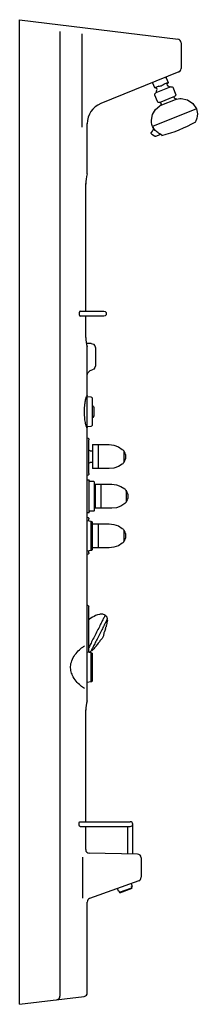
# Model space of a CAD drawing. Header units: millimetres. Extents: x 0 to 0.29, y 0 to 1.62.
import ezdxf

# ---------------------------------------------------------------- set-up
doc = ezdxf.new("R2010")
doc.units = ezdxf.units.MM
doc.layers.add('BLOCKS', color=3, linetype='Continuous')

msp = doc.modelspace()

# ---------------------------------------------------------------- linework, layer by layer
at = {"layer": 'BLOCKS', "linetype": 'Continuous'}
for p, q in [((0, 1.6202), (0.2613, 1.5881)), ((0, 0), (0, 1.6202)), ((0.0665, 1.6008), (0.0665, 0.0135)), ((0.1024, 1.5969), (0.1024, 1.4435)), ((0.2665, 1.5822), (0.2665, 1.5397)), ((0.2628, 1.5342), (0.1338, 1.4821)), ((0.1115, 1.3666), (0.1115, 1.4491)), ((0.109, 1.1404), (0.109, 1.3507)), ((0.109, 1.0974), (0.109, 1.1325)), ((0.1115, 1.0012), (0.1115, 1.0816)), ((0.1115, 0.4995), (0.1115, 0.9491)), ((0.1411, 0.6403), (0.1398, 0.641)), ((0.1418, 0.6185), (0.1424, 0.6208)), ((0.1266, 0.5899), (0.1282, 0.5919)), ((0.109, 0.3005), (0.109, 0.4846)), ((0.0997, 0.3005), (0.1826, 0.3005)), ((0.0999, 0.2926), (0.1826, 0.2926)), ((0.109, 0.2545), (0.109, 0.2926)), ((0.1786, 0.2473), (0.1786, 0.2926)), ((0.1865, 0.2473), (0.1865, 0.2965)), ((0.1945, 0.2472), (0.1149, 0.2486)), ((0.1035, 0.242), (0.1035, 0.1747)), ((0.2004, 0.2412), (0.2004, 0.209)), ((0.1964, 0.2034), (0.1155, 0.1739)), ((0.1115, 0.019), (0.1115, 0.1683)), ((0, 0), (0.1063, 0.0131))]:
    msp.add_line(p, q, dxfattribs=at)
for points in [[(0.2404, 1.5252), (0.2405, 1.5252), (0.2406, 1.5252), (0.2408, 1.5252)], [(0.2404, 1.5252), (0.2405, 1.5252), (0.2406, 1.5252), (0.2408, 1.5252)], [(0.2408, 1.5252), (0.2411, 1.5252), (0.2415, 1.5249), (0.2417, 1.5246)], [(0.2408, 1.5252), (0.2411, 1.5252), (0.2415, 1.5249), (0.2417, 1.5246)], [(0.2417, 1.5246), (0.2448, 1.5168)], [(0.2196, 1.5161), (0.2197, 1.5165), (0.2199, 1.5168), (0.2203, 1.517)], [(0.2196, 1.5161), (0.2197, 1.5165), (0.2199, 1.5168), (0.2203, 1.517)], [(0.2197, 1.5157), (0.2197, 1.5159), (0.2197, 1.516), (0.2196, 1.5161)], [(0.2197, 1.5157), (0.2197, 1.5159), (0.2197, 1.516), (0.2196, 1.5161)], [(0.2229, 1.508), (0.2197, 1.5157)], [(0.2295, 1.5106), (0.2229, 1.508)], [(0.2263, 1.5072), (0.2229, 1.508)], [(0.2493, 1.5096), (0.2246, 1.4996)], [(0.2271, 1.5054), (0.2263, 1.5072)], [(0.2295, 1.5106), (0.2308, 1.5109), (0.2322, 1.5112), (0.2337, 1.5116), (0.2351, 1.5123), (0.2365, 1.513), (0.2379, 1.5139), (0.2382, 1.5142)], [(0.2448, 1.5168), (0.2382, 1.5142)], [(0.2448, 1.5168), (0.2428, 1.5139)], [(0.2428, 1.5139), (0.2436, 1.5121)], [(0.2436, 1.5121), (0.2453, 1.5116), (0.2469, 1.5105), (0.248, 1.5091)], [(0.2436, 1.5121), (0.2453, 1.5116), (0.2469, 1.5105), (0.248, 1.5091)], [(0.2493, 1.5096), (0.2497, 1.5097), (0.2501, 1.5098), (0.2504, 1.5098)], [(0.2493, 1.5096), (0.2497, 1.5097), (0.2501, 1.5098), (0.2504, 1.5098)], [(0.2504, 1.5098), (0.2516, 1.5096), (0.2525, 1.509), (0.2532, 1.508)], [(0.2504, 1.5098), (0.2516, 1.5096), (0.2525, 1.509), (0.2532, 1.508)], [(0.2532, 1.508), (0.2574, 1.4975)], [(0.2228, 1.4969), (0.223, 1.498), (0.2237, 1.499), (0.2246, 1.4996)], [(0.2228, 1.4969), (0.223, 1.498), (0.2237, 1.499), (0.2246, 1.4996)], [(0.223, 1.4958), (0.2229, 1.4961), (0.2228, 1.4965), (0.2228, 1.4969)], [(0.223, 1.4958), (0.2229, 1.4961), (0.2228, 1.4965), (0.2228, 1.4969)], [(0.2272, 1.4853), (0.223, 1.4958)], [(0.2258, 1.5018), (0.2259, 1.5031), (0.2264, 1.5043), (0.2271, 1.5054)], [(0.2258, 1.5018), (0.2259, 1.5031), (0.2264, 1.5043), (0.2271, 1.5054)], [(0.226, 1.5002), (0.2259, 1.5007), (0.2258, 1.5013), (0.2258, 1.5018)], [(0.226, 1.5002), (0.2259, 1.5007), (0.2258, 1.5013), (0.2258, 1.5018)], [(0.2305, 1.4839), (0.2561, 1.4942)], [(0.2542, 1.4935), (0.255, 1.4917)], [(0.2583, 1.4894), (0.2569, 1.4897), (0.2558, 1.4905), (0.255, 1.4917)], [(0.2583, 1.4894), (0.2569, 1.4897), (0.2558, 1.4905), (0.255, 1.4917)], [(0.2576, 1.4965), (0.2574, 1.4956), (0.2569, 1.4948), (0.2561, 1.4943)], [(0.2576, 1.4965), (0.2574, 1.4956), (0.2569, 1.4948), (0.2561, 1.4943)], [(0.2574, 1.4975), (0.2575, 1.4972), (0.2576, 1.4969), (0.2576, 1.4965)], [(0.2574, 1.4975), (0.2575, 1.4972), (0.2576, 1.4969), (0.2576, 1.4965)], [(0.2173, 1.4546), (0.219, 1.4641), (0.2239, 1.4723), (0.2314, 1.4783)], [(0.2173, 1.4546), (0.219, 1.4641), (0.2239, 1.4723), (0.2314, 1.4783)], [(0.2295, 1.4837), (0.2286, 1.4839), (0.2278, 1.4844), (0.2272, 1.4853)], [(0.2295, 1.4837), (0.2286, 1.4839), (0.2278, 1.4844), (0.2272, 1.4853)], [(0.2305, 1.4839), (0.2302, 1.4838), (0.2298, 1.4837), (0.2295, 1.4837)], [(0.2305, 1.4839), (0.2302, 1.4838), (0.2298, 1.4837), (0.2295, 1.4837)], [(0.2593, 1.4896), (0.2314, 1.4783)], [(0.2333, 1.4815), (0.2331, 1.4802), (0.2324, 1.4791), (0.2314, 1.4783)], [(0.2333, 1.4815), (0.2331, 1.4802), (0.2324, 1.4791), (0.2314, 1.4783)], [(0.233, 1.4828), (0.2323, 1.4846)], [(0.233, 1.4828), (0.2332, 1.4824), (0.2333, 1.4819), (0.2333, 1.4815)], [(0.233, 1.4828), (0.2332, 1.4824), (0.2333, 1.4819), (0.2333, 1.4815)], [(0.2593, 1.4896), (0.259, 1.4895), (0.2586, 1.4894), (0.2583, 1.4894)], [(0.2593, 1.4896), (0.259, 1.4895), (0.2586, 1.4894), (0.2583, 1.4894)], [(0.2593, 1.4896), (0.2616, 1.4901), (0.2641, 1.4904), (0.2665, 1.4906)], [(0.2593, 1.4896), (0.2616, 1.4901), (0.2641, 1.4904), (0.2665, 1.4906)], [(0.2665, 1.4906), (0.277, 1.4884), (0.2858, 1.4825), (0.2916, 1.4736)], [(0.2665, 1.4906), (0.277, 1.4884), (0.2858, 1.4825), (0.2916, 1.4736)], [(0.2916, 1.4736), (0.2193, 1.4444)], [(0.2932, 1.465), (0.293, 1.4616), (0.2922, 1.4583), (0.2911, 1.4551)], [(0.2932, 1.465), (0.293, 1.4616), (0.2922, 1.4583), (0.2911, 1.4551)], [(0.2912, 1.4734), (0.2913, 1.4732)], [(0.2917, 1.4733), (0.2925, 1.4706), (0.293, 1.4678), (0.2932, 1.465)], [(0.2917, 1.4733), (0.2925, 1.4706), (0.293, 1.4678), (0.2932, 1.465)], [(0.2193, 1.4444), (0.2182, 1.4477), (0.2175, 1.4511), (0.2173, 1.4546)], [(0.2193, 1.4444), (0.2182, 1.4477), (0.2175, 1.4511), (0.2173, 1.4546)], [(0.2199, 1.4429), (0.2197, 1.4433), (0.2195, 1.4438), (0.2193, 1.4444)], [(0.2199, 1.4429), (0.2202, 1.4423), (0.2204, 1.4416), (0.2205, 1.4409), (0.2204, 1.4403), (0.2203, 1.4396), (0.2201, 1.439), (0.2199, 1.4383), (0.2195, 1.4378)], [(0.2198, 1.4443), (0.2197, 1.4445)], [(0.2203, 1.4433), (0.2203, 1.4433), (0.2205, 1.4421), (0.2205, 1.4408), (0.2205, 1.4403)], [(0.2324, 1.4319), (0.2309, 1.4326), (0.2293, 1.4334), (0.2278, 1.4344), (0.2264, 1.4355), (0.225, 1.4367), (0.2237, 1.4381), (0.2225, 1.4396), (0.2214, 1.4412), (0.2203, 1.4433)], [(0.2907, 1.4541), (0.2907, 1.4536), (0.2906, 1.4532), (0.2904, 1.4528)], [(0.2907, 1.4541), (0.2907, 1.4536), (0.2906, 1.4532), (0.2904, 1.4528)], [(0.2904, 1.4528), (0.2906, 1.4523)], [(0.2906, 1.455), (0.2907, 1.4547), (0.2907, 1.4544), (0.2907, 1.4541)], [(0.2906, 1.455), (0.2907, 1.4547), (0.2907, 1.4544), (0.2907, 1.4541)], [(0.2175, 1.4326), (0.2173, 1.4328), (0.2172, 1.433), (0.217, 1.4333), (0.217, 1.4336), (0.2169, 1.4339), (0.217, 1.4342), (0.2171, 1.4344), (0.2172, 1.4347)], [(0.2187, 1.4367), (0.2172, 1.4347)], [(0.2175, 1.4326), (0.223, 1.4286)], [(0.2195, 1.4378), (0.2187, 1.4367)], [(0.2205, 1.4403), (0.2204, 1.44), (0.2202, 1.439), (0.2199, 1.4384), (0.2195, 1.4378)], [(0.223, 1.4286), (0.2232, 1.4285)], [(0.2246, 1.4283), (0.2243, 1.4282), (0.224, 1.4282), (0.2237, 1.4282), (0.2234, 1.4283), (0.2232, 1.4285)], [(0.2246, 1.4283), (0.2265, 1.4291)], [(0.2265, 1.4291), (0.2327, 1.4316)], [(0.2326, 1.4317), (0.2326, 1.4318), (0.2326, 1.4318), (0.2325, 1.4319), (0.2325, 1.4319), (0.2324, 1.4319)], [(0.2327, 1.4316), (0.2327, 1.4316), (0.2327, 1.4316), (0.2327, 1.4317), (0.2326, 1.4317)], [(0.2346, 1.4302), (0.2339, 1.4305), (0.2333, 1.431), (0.2329, 1.4317)], [(0.2346, 1.4302), (0.2339, 1.4305), (0.2333, 1.431), (0.2329, 1.4317)], [(0.2348, 1.4297), (0.2346, 1.4302)], [(0.0999, 1.1404), (0.0995, 1.1403), (0.0991, 1.14), (0.0987, 1.1395), (0.0985, 1.1389), (0.0983, 1.1382), (0.0981, 1.1373), (0.0981, 1.1365), (0.0981, 1.1356), (0.0983, 1.1347), (0.0985, 1.134), (0.0987, 1.1334), (0.0991, 1.1329), (0.0995, 1.1326), (0.0999, 1.1325)], [(0.0999, 1.1404), (0.1057, 1.1404)], [(0.1057, 1.1404), (0.1165, 1.1404)], [(0.1165, 1.1404), (0.1391, 1.1404)], [(0.1391, 1.1404), (0.141, 1.1399), (0.1425, 1.1384), (0.143, 1.1365)], [(0.1391, 1.1404), (0.141, 1.1399), (0.1425, 1.1384), (0.143, 1.1365)], [(0.143, 1.1365), (0.1425, 1.1345), (0.141, 1.133), (0.1391, 1.1325)], [(0.143, 1.1365), (0.1425, 1.1345), (0.141, 1.133), (0.1391, 1.1325)], [(0.1057, 1.1325), (0.0999, 1.1325)], [(0.1165, 1.1325), (0.1057, 1.1325)], [(0.1391, 1.1325), (0.1165, 1.1325)], [(0.1181, 1.0871), (0.11, 1.0872)], [(0.1182, 1.0871), (0.1216, 1.0861), (0.124, 1.0836), (0.1249, 1.0802)], [(0.1182, 1.0871), (0.1216, 1.0861), (0.124, 1.0836), (0.1249, 1.0802)], [(0.1249, 1.0802), (0.1249, 1.0507)], [(0.1115, 1.0342), (0.1116, 1.0357), (0.112, 1.0372), (0.1125, 1.0386), (0.1133, 1.0399), (0.1142, 1.041), (0.1154, 1.042), (0.1166, 1.0428), (0.118, 1.0435), (0.1194, 1.0439)], [(0.1249, 1.0507), (0.1242, 1.0476), (0.1222, 1.0452), (0.1194, 1.0439)], [(0.1249, 1.0507), (0.1242, 1.0476), (0.1222, 1.0452), (0.1194, 1.0439)], [(0.1085, 0.9574), (0.1081, 0.9595), (0.1078, 0.9618), (0.1075, 0.964), (0.1073, 0.9664), (0.1071, 0.9688), (0.107, 0.9712), (0.1069, 0.9736), (0.1069, 0.9761), (0.107, 0.9789), (0.1071, 0.9818), (0.1073, 0.9846), (0.1076, 0.9873), (0.1079, 0.9892), (0.1081, 0.9911), (0.1085, 0.9929)], [(0.1085, 0.9929), (0.1088, 0.9946), (0.1092, 0.9963), (0.1096, 0.9978), (0.11, 0.9992), (0.1103, 1), (0.1106, 1.0007), (0.1108, 1.001), (0.111, 1.0013), (0.1112, 1.0015), (0.1112, 1.0016), (0.1113, 1.0015)], [(0.1113, 1.0015), (0.1114, 1.0014), (0.1115, 1.0014), (0.1115, 1.0013), (0.1115, 1.0012), (0.1115, 1.0012)], [(0.1115, 0.9492), (0.1115, 1.0012)], [(0.1115, 1.0003), (0.1177, 0.9994)], [(0.1177, 0.9994), (0.1188, 0.999), (0.1195, 0.9981), (0.1198, 0.997)], [(0.1177, 0.9994), (0.1188, 0.999), (0.1195, 0.9981), (0.1198, 0.997)], [(0.1177, 0.9994), (0.1177, 0.9992)], [(0.1198, 0.997), (0.1198, 0.9968)], [(0.1198, 0.9968), (0.1198, 0.9533)], [(0.1198, 0.9861), (0.1208, 0.9849), (0.1216, 0.9836), (0.1223, 0.9823)], [(0.1198, 0.9861), (0.1208, 0.9849), (0.1216, 0.9836), (0.1223, 0.9823)], [(0.1223, 0.9823), (0.1223, 0.9822), (0.1223, 0.9822), (0.1223, 0.9821)], [(0.1223, 0.9823), (0.1223, 0.9822), (0.1223, 0.9822), (0.1223, 0.9821)], [(0.1223, 0.9821), (0.1223, 0.9682)], [(0.1113, 0.9488), (0.1112, 0.9488), (0.1112, 0.9488), (0.1111, 0.9488), (0.1111, 0.9489), (0.1109, 0.9491), (0.1107, 0.9493), (0.1104, 0.95), (0.1102, 0.9505), (0.11, 0.9511), (0.1098, 0.9518), (0.1096, 0.9525), (0.1092, 0.954), (0.1089, 0.9551), (0.1087, 0.9562), (0.1085, 0.9574)], [(0.1222, 0.9681), (0.121, 0.9658), (0.1198, 0.9643)], [(0.1223, 0.9682), (0.1223, 0.9681), (0.1223, 0.9681), (0.1223, 0.9681)], [(0.1223, 0.9682), (0.1223, 0.9681), (0.1223, 0.9681), (0.1223, 0.9681)], [(0.1115, 0.9492), (0.1115, 0.9491), (0.1115, 0.9491), (0.1115, 0.949), (0.1114, 0.9489), (0.1113, 0.9488)], [(0.1177, 0.9509), (0.1115, 0.95)], [(0.1198, 0.9533), (0.1195, 0.9522), (0.1188, 0.9513), (0.1177, 0.9509)], [(0.1198, 0.9533), (0.1195, 0.9522), (0.1188, 0.9513), (0.1177, 0.9509)], [(0.1115, 0.9319), (0.1129, 0.9314), (0.1139, 0.9304), (0.1142, 0.929)], [(0.1115, 0.9319), (0.1129, 0.9314), (0.1139, 0.9304), (0.1142, 0.929)], [(0.1142, 0.8733), (0.1142, 0.929)], [(0.1162, 0.9108), (0.1152, 0.9111), (0.1145, 0.9118), (0.1142, 0.9128)], [(0.1162, 0.9108), (0.1152, 0.9111), (0.1145, 0.9118), (0.1142, 0.9128)], [(0.1162, 0.9108), (0.1204, 0.9108)], [(0.1204, 0.9209), (0.1303, 0.9209)], [(0.1204, 0.9209), (0.1204, 0.8829)], [(0.1303, 0.8829), (0.1303, 0.9209)], [(0.1303, 0.9209), (0.1479, 0.9209)], [(0.1479, 0.9209), (0.1556, 0.92), (0.1629, 0.9174), (0.1693, 0.9132)], [(0.1479, 0.9209), (0.1556, 0.92), (0.1629, 0.9174), (0.1693, 0.9132)], [(0.1693, 0.9132), (0.17, 0.9126), (0.1707, 0.912), (0.1713, 0.9113)], [(0.1693, 0.9132), (0.17, 0.9126), (0.1707, 0.912), (0.1713, 0.9113)], [(0.1713, 0.9114), (0.1715, 0.9109), (0.1717, 0.9105), (0.1718, 0.91)], [(0.1713, 0.9114), (0.1715, 0.9109), (0.1717, 0.9105), (0.1718, 0.91)], [(0.1718, 0.91), (0.1718, 0.8929)], [(0.1718, 0.9097), (0.1719, 0.9097), (0.1719, 0.9098), (0.1719, 0.9098)], [(0.1718, 0.9097), (0.1719, 0.9097), (0.1719, 0.9098), (0.1719, 0.9098)], [(0.1718, 0.9097), (0.1718, 0.8932)], [(0.1719, 0.9098), (0.172, 0.9098), (0.172, 0.9098), (0.172, 0.9098)], [(0.1719, 0.9098), (0.172, 0.9098), (0.172, 0.9098), (0.172, 0.9098)], [(0.172, 0.9098), (0.1735, 0.9071), (0.1744, 0.9042), (0.1747, 0.9011)], [(0.172, 0.9098), (0.1735, 0.9071), (0.1744, 0.9042), (0.1747, 0.9011)], [(0.1142, 0.8895), (0.1145, 0.8905), (0.1152, 0.8912), (0.1162, 0.8915)], [(0.1142, 0.8895), (0.1145, 0.8905), (0.1152, 0.8912), (0.1162, 0.8915)], [(0.1204, 0.8915), (0.1162, 0.8915)], [(0.1718, 0.8923), (0.1717, 0.8918), (0.1715, 0.8913), (0.1713, 0.8909)], [(0.1718, 0.8923), (0.1717, 0.8918), (0.1715, 0.8913), (0.1713, 0.8909)], [(0.1718, 0.8932), (0.1718, 0.8926)], [(0.1718, 0.8929), (0.1718, 0.8923)], [(0.1719, 0.8925), (0.1719, 0.8925), (0.1719, 0.8925), (0.1718, 0.8926)], [(0.1719, 0.8925), (0.1719, 0.8925), (0.1719, 0.8925), (0.1718, 0.8926)], [(0.172, 0.8925), (0.172, 0.8925), (0.172, 0.8925), (0.1719, 0.8925)], [(0.172, 0.8925), (0.172, 0.8925), (0.172, 0.8925), (0.1719, 0.8925)], [(0.1747, 0.9011), (0.1744, 0.8981), (0.1735, 0.8952), (0.172, 0.8925)], [(0.1747, 0.9011), (0.1744, 0.8981), (0.1735, 0.8952), (0.172, 0.8925)], [(0.1204, 0.8829), (0.1204, 0.8814)], [(0.1303, 0.8814), (0.1204, 0.8814)], [(0.1303, 0.8814), (0.1303, 0.8829)], [(0.1479, 0.8814), (0.1303, 0.8814)], [(0.1693, 0.889), (0.1629, 0.8849), (0.1556, 0.8823), (0.1479, 0.8814)], [(0.1693, 0.889), (0.1629, 0.8849), (0.1556, 0.8823), (0.1479, 0.8814)], [(0.1713, 0.8909), (0.1707, 0.8903), (0.17, 0.8896), (0.1693, 0.889)], [(0.1713, 0.8909), (0.1707, 0.8903), (0.17, 0.8896), (0.1693, 0.889)], [(0.1142, 0.8733), (0.1139, 0.8719), (0.1129, 0.8708), (0.1115, 0.8704)], [(0.1142, 0.8733), (0.1139, 0.8719), (0.1129, 0.8708), (0.1115, 0.8704)], [(0.1115, 0.8631), (0.1145, 0.8631)], [(0.1145, 0.8088), (0.1145, 0.8631)], [(0.116, 0.8607), (0.1152, 0.8609), (0.1147, 0.8614), (0.1145, 0.8621)], [(0.116, 0.8607), (0.1152, 0.8609), (0.1147, 0.8614), (0.1145, 0.8621)], [(0.116, 0.8607), (0.1219, 0.8607)], [(0.1219, 0.8607), (0.1226, 0.8605), (0.1232, 0.8599), (0.1234, 0.8592)], [(0.1219, 0.8607), (0.1226, 0.8605), (0.1232, 0.8599), (0.1234, 0.8592)], [(0.1234, 0.8128), (0.1234, 0.8592)], [(0.1244, 0.8557), (0.1342, 0.8557)], [(0.1244, 0.8557), (0.1244, 0.8177)], [(0.1343, 0.8557), (0.1519, 0.8557)], [(0.1343, 0.8177), (0.1343, 0.8557)], [(0.1519, 0.8557), (0.1596, 0.8548), (0.1668, 0.8522), (0.1733, 0.8481)], [(0.1519, 0.8557), (0.1596, 0.8548), (0.1668, 0.8522), (0.1733, 0.8481)], [(0.1733, 0.8481), (0.1739, 0.8475), (0.1746, 0.8468), (0.1752, 0.8462)], [(0.1733, 0.8481), (0.1739, 0.8475), (0.1746, 0.8468), (0.1752, 0.8462)], [(0.1752, 0.8462), (0.1755, 0.8458), (0.1757, 0.8453), (0.1757, 0.8449)], [(0.1752, 0.8462), (0.1755, 0.8458), (0.1757, 0.8453), (0.1757, 0.8449)], [(0.1757, 0.8449), (0.1757, 0.8278)], [(0.1758, 0.8446), (0.1758, 0.8446), (0.1758, 0.8446), (0.1759, 0.8447)], [(0.1758, 0.8446), (0.1758, 0.8446), (0.1758, 0.8446), (0.1759, 0.8447)], [(0.1758, 0.8446), (0.1758, 0.8281)], [(0.1759, 0.8447), (0.1759, 0.8446), (0.176, 0.8446), (0.176, 0.8446)], [(0.1759, 0.8447), (0.1759, 0.8446), (0.176, 0.8446), (0.176, 0.8446)], [(0.176, 0.8446), (0.1774, 0.8419), (0.1783, 0.839), (0.1786, 0.836)], [(0.176, 0.8446), (0.1774, 0.8419), (0.1783, 0.839), (0.1786, 0.836)], [(0.1757, 0.8271), (0.1757, 0.8266), (0.1755, 0.8262), (0.1752, 0.8258)], [(0.1757, 0.8271), (0.1757, 0.8266), (0.1755, 0.8262), (0.1752, 0.8258)], [(0.1757, 0.8278), (0.1757, 0.8271)], [(0.1758, 0.8281), (0.1758, 0.8274)], [(0.1759, 0.8273), (0.1758, 0.8273), (0.1758, 0.8274), (0.1758, 0.8274)], [(0.1759, 0.8273), (0.1758, 0.8273), (0.1758, 0.8274), (0.1758, 0.8274)], [(0.176, 0.8274), (0.176, 0.8273), (0.1759, 0.8273), (0.1759, 0.8273)], [(0.176, 0.8274), (0.176, 0.8273), (0.1759, 0.8273), (0.1759, 0.8273)], [(0.1786, 0.836), (0.1783, 0.833), (0.1774, 0.83), (0.176, 0.8273)], [(0.1786, 0.836), (0.1783, 0.833), (0.1774, 0.83), (0.176, 0.8273)], [(0.1113, 0.8132), (0.1115, 0.8132)], [(0.1115, 0.8026), (0.1115, 0.8132)], [(0.1145, 0.8098), (0.1147, 0.8106), (0.1152, 0.8111), (0.116, 0.8113)], [(0.1145, 0.8098), (0.1147, 0.8106), (0.1152, 0.8111), (0.116, 0.8113)], [(0.1219, 0.8113), (0.116, 0.8113)], [(0.1234, 0.8128), (0.1232, 0.812), (0.1226, 0.8115), (0.1219, 0.8113)], [(0.1234, 0.8128), (0.1232, 0.812), (0.1226, 0.8115), (0.1219, 0.8113)], [(0.1244, 0.8177), (0.1244, 0.8162)], [(0.1342, 0.8162), (0.1244, 0.8162)], [(0.1343, 0.8162), (0.1343, 0.8177)], [(0.1519, 0.8162), (0.1343, 0.8162)], [(0.1733, 0.8239), (0.1668, 0.8197), (0.1596, 0.8171), (0.1519, 0.8162)], [(0.1733, 0.8239), (0.1668, 0.8197), (0.1596, 0.8171), (0.1519, 0.8162)], [(0.1752, 0.8258), (0.1746, 0.8251), (0.1739, 0.8245), (0.1733, 0.8239)], [(0.1752, 0.8258), (0.1746, 0.8251), (0.1739, 0.8245), (0.1733, 0.8239)], [(0.1145, 0.8088), (0.1115, 0.8088)], [(0.1115, 0.741), (0.1115, 0.8026)], [(0.1115, 0.8016), (0.1129, 0.8011), (0.1139, 0.8001), (0.1142, 0.7987)], [(0.1115, 0.8016), (0.1129, 0.8011), (0.1139, 0.8001), (0.1142, 0.7987)], [(0.1115, 0.796), (0.1177, 0.7951)], [(0.1142, 0.7956), (0.1142, 0.7987)], [(0.1177, 0.7951), (0.1188, 0.7947), (0.1195, 0.7938), (0.1198, 0.7927)], [(0.1177, 0.7951), (0.1188, 0.7947), (0.1195, 0.7938), (0.1198, 0.7927)], [(0.1177, 0.7951), (0.1177, 0.7837)], [(0.1177, 0.7951), (0.1177, 0.7532)], [(0.1198, 0.7927), (0.1198, 0.755)], [(0.1198, 0.7906), (0.1303, 0.7906)], [(0.1303, 0.7526), (0.1303, 0.7906)], [(0.1303, 0.7906), (0.1479, 0.7906)], [(0.1479, 0.7906), (0.1556, 0.7897), (0.1629, 0.7871), (0.1693, 0.7829)], [(0.1479, 0.7906), (0.1556, 0.7897), (0.1629, 0.7871), (0.1693, 0.7829)], [(0.1693, 0.7829), (0.17, 0.7824), (0.1707, 0.7817), (0.1713, 0.781)], [(0.1693, 0.7829), (0.17, 0.7824), (0.1707, 0.7817), (0.1713, 0.781)], [(0.1713, 0.7811), (0.1715, 0.7807), (0.1717, 0.7802), (0.1718, 0.7797)], [(0.1713, 0.7811), (0.1715, 0.7807), (0.1717, 0.7802), (0.1718, 0.7797)], [(0.1718, 0.7797), (0.1718, 0.7626)], [(0.1718, 0.7794), (0.1719, 0.7795), (0.1719, 0.7795), (0.1719, 0.7795)], [(0.1718, 0.7794), (0.1719, 0.7795), (0.1719, 0.7795), (0.1719, 0.7795)], [(0.1718, 0.7794), (0.1718, 0.7629)], [(0.1719, 0.7795), (0.172, 0.7795), (0.172, 0.7795), (0.172, 0.7795)], [(0.1719, 0.7795), (0.172, 0.7795), (0.172, 0.7795), (0.172, 0.7795)], [(0.172, 0.7795), (0.1735, 0.7768), (0.1744, 0.7739), (0.1747, 0.7708)], [(0.172, 0.7795), (0.1735, 0.7768), (0.1744, 0.7739), (0.1747, 0.7708)], [(0.1718, 0.762), (0.1717, 0.7615), (0.1715, 0.761), (0.1713, 0.7606)], [(0.1718, 0.762), (0.1717, 0.7615), (0.1715, 0.761), (0.1713, 0.7606)], [(0.1718, 0.7629), (0.1718, 0.7623)], [(0.1718, 0.7626), (0.1718, 0.762)], [(0.1719, 0.7622), (0.1719, 0.7622), (0.1719, 0.7622), (0.1718, 0.7623)], [(0.1719, 0.7622), (0.1719, 0.7622), (0.1719, 0.7622), (0.1718, 0.7623)], [(0.172, 0.7622), (0.172, 0.7622), (0.172, 0.7622), (0.1719, 0.7622)], [(0.172, 0.7622), (0.172, 0.7622), (0.172, 0.7622), (0.1719, 0.7622)], [(0.1747, 0.7708), (0.1744, 0.7678), (0.1735, 0.7649), (0.172, 0.7622)], [(0.1747, 0.7708), (0.1744, 0.7678), (0.1735, 0.7649), (0.172, 0.7622)], [(0.1177, 0.7466), (0.1115, 0.7457)], [(0.1142, 0.743), (0.1142, 0.7461)], [(0.1177, 0.7532), (0.1177, 0.7466)], [(0.1198, 0.749), (0.1195, 0.7479), (0.1188, 0.747), (0.1177, 0.7466)], [(0.1198, 0.749), (0.1195, 0.7479), (0.1188, 0.747), (0.1177, 0.7466)], [(0.1198, 0.755), (0.1198, 0.749)], [(0.1303, 0.7511), (0.1198, 0.7511)], [(0.1303, 0.7511), (0.1303, 0.7526)], [(0.1479, 0.7511), (0.1303, 0.7511)], [(0.1693, 0.7588), (0.1629, 0.7546), (0.1556, 0.752), (0.1479, 0.7511)], [(0.1693, 0.7588), (0.1629, 0.7546), (0.1556, 0.752), (0.1479, 0.7511)], [(0.1713, 0.7606), (0.1707, 0.76), (0.17, 0.7593), (0.1693, 0.7588)], [(0.1713, 0.7606), (0.1707, 0.76), (0.17, 0.7593), (0.1693, 0.7588)], [(0.1142, 0.743), (0.1139, 0.7416), (0.1129, 0.7405), (0.1115, 0.7401)], [(0.1142, 0.743), (0.1139, 0.7416), (0.1129, 0.7405), (0.1115, 0.7401)], [(0.1115, 0.7304), (0.1115, 0.741)], [(0.1115, 0.6567), (0.112, 0.6567)], [(0.112, 0.6567), (0.113, 0.6564), (0.1137, 0.6557), (0.114, 0.6547)], [(0.112, 0.6567), (0.113, 0.6564), (0.1137, 0.6557), (0.114, 0.6547)], [(0.114, 0.6012), (0.114, 0.6547)], [(0.1398, 0.641), (0.1385, 0.6414), (0.1371, 0.6418), (0.1358, 0.6421), (0.1344, 0.6421), (0.133, 0.642), (0.1317, 0.6417), (0.1285, 0.6408), (0.1254, 0.6396), (0.1227, 0.6384), (0.1202, 0.6369), (0.1177, 0.6353), (0.1152, 0.6336), (0.114, 0.6327)], [(0.1411, 0.6403), (0.1411, 0.6403), (0.141, 0.6401), (0.1408, 0.6397), (0.1406, 0.6392), (0.1402, 0.6384), (0.1398, 0.6376), (0.1392, 0.6365), (0.1386, 0.6353), (0.138, 0.634), (0.1372, 0.6325), (0.1364, 0.6308), (0.1355, 0.6291), (0.1346, 0.6272), (0.1336, 0.6253), (0.1325, 0.6232), (0.1315, 0.6211), (0.1304, 0.6189), (0.1292, 0.6167), (0.1281, 0.6144), (0.1269, 0.6121), (0.1257, 0.6098), (0.1245, 0.6075), (0.1233, 0.6052), (0.1222, 0.6029), (0.121, 0.6007), (0.1199, 0.5985), (0.1188, 0.5964), (0.1178, 0.5943), (0.1168, 0.5924), (0.1159, 0.5905), (0.115, 0.5888), (0.1142, 0.5872), (0.114, 0.5869)], [(0.1445, 0.6338), (0.1444, 0.6337), (0.1443, 0.6335), (0.1441, 0.633), (0.1438, 0.6324), (0.1434, 0.6316), (0.1429, 0.6306), (0.1423, 0.6295), (0.1417, 0.6282), (0.141, 0.6268), (0.1402, 0.6253), (0.1394, 0.6237), (0.1385, 0.6219), (0.1375, 0.62), (0.1366, 0.6181), (0.1355, 0.6161), (0.1345, 0.614), (0.1334, 0.6119), (0.1323, 0.6098), (0.1312, 0.6076), (0.1301, 0.6054), (0.129, 0.6033), (0.1279, 0.6011), (0.1269, 0.5991), (0.1258, 0.597), (0.1248, 0.5951), (0.1238, 0.5932), (0.1229, 0.5914), (0.1221, 0.5897), (0.1213, 0.5881), (0.1205, 0.5867), (0.1199, 0.5854), (0.1193, 0.5843), (0.1187, 0.5833), (0.1183, 0.5824), (0.1179, 0.5817), (0.1177, 0.5812), (0.1175, 0.5809), (0.1174, 0.5807), (0.1174, 0.5807)], [(0.1411, 0.6403), (0.1414, 0.6401), (0.1419, 0.6396), (0.1424, 0.6391), (0.1429, 0.6386), (0.1433, 0.638), (0.1436, 0.6374), (0.1439, 0.6368), (0.1441, 0.6361), (0.1443, 0.6355), (0.1444, 0.6349), (0.1444, 0.6343), (0.1445, 0.6338)], [(0.1447, 0.6321), (0.1447, 0.6321), (0.1444, 0.6301), (0.1441, 0.6282), (0.1438, 0.6264), (0.1434, 0.6245), (0.143, 0.6227), (0.1425, 0.621), (0.1424, 0.6208)], [(0.1438, 0.6325), (0.1447, 0.6321)], [(0.1418, 0.6185), (0.1415, 0.6177), (0.141, 0.6161), (0.1404, 0.6146), (0.1399, 0.6132), (0.1394, 0.612), (0.1389, 0.611), (0.1389, 0.6109)], [(0.114, 0.5795), (0.114, 0.6012)], [(0.1389, 0.611), (0.1381, 0.6063), (0.136, 0.6021), (0.1326, 0.5987)], [(0.1072, 0.5197), (0.1056, 0.5207), (0.1039, 0.5218), (0.1022, 0.523), (0.1004, 0.5245), (0.0986, 0.5261), (0.0968, 0.5279), (0.095, 0.5298), (0.0932, 0.5318), (0.0916, 0.534), (0.09, 0.5362), (0.0885, 0.5386), (0.0872, 0.5412), (0.0864, 0.5431), (0.0856, 0.5451), (0.085, 0.5472), (0.0845, 0.5493), (0.0842, 0.5515), (0.084, 0.5537), (0.084, 0.556), (0.0842, 0.5582), (0.0846, 0.5607), (0.0853, 0.5631), (0.086, 0.5654), (0.0871, 0.568), (0.0884, 0.5704), (0.0897, 0.5727), (0.0912, 0.5749), (0.093, 0.5773), (0.0948, 0.5795), (0.0967, 0.5815), (0.0987, 0.5834), (0.1006, 0.5851), (0.1023, 0.5864), (0.104, 0.5877), (0.1056, 0.5888), (0.1072, 0.5897)], [(0.1115, 0.5855), (0.1115, 0.5961)], [(0.1116, 0.5855), (0.1115, 0.5854)], [(0.1115, 0.5239), (0.1115, 0.5855)], [(0.1266, 0.5899), (0.1263, 0.5895), (0.1251, 0.588), (0.1237, 0.5864), (0.1223, 0.5849), (0.1209, 0.5834), (0.1194, 0.582), (0.119, 0.5816)], [(0.1327, 0.5987), (0.1322, 0.598), (0.1315, 0.5967), (0.1306, 0.5954), (0.1297, 0.594), (0.1287, 0.5925), (0.1282, 0.5919)], [(0.1115, 0.5799), (0.1177, 0.579)], [(0.117, 0.5805), (0.1163, 0.5801), (0.1151, 0.5796), (0.1144, 0.5795)], [(0.1174, 0.5807), (0.1172, 0.5806), (0.117, 0.5805)], [(0.1177, 0.579), (0.1188, 0.5785), (0.1195, 0.5777), (0.1198, 0.5765)], [(0.1177, 0.579), (0.1188, 0.5785), (0.1195, 0.5777), (0.1198, 0.5765)], [(0.1177, 0.579), (0.1177, 0.5373)], [(0.1177, 0.579), (0.1177, 0.5675)], [(0.119, 0.5816), (0.1181, 0.582)], [(0.1198, 0.5765), (0.1198, 0.5391)], [(0.1177, 0.5419), (0.1177, 0.5304)], [(0.1177, 0.5373), (0.1177, 0.5304)], [(0.1198, 0.5391), (0.1198, 0.5329)], [(0.1177, 0.5304), (0.1115, 0.5295)], [(0.1115, 0.5133), (0.1115, 0.5239)], [(0.1198, 0.5329), (0.1195, 0.5317), (0.1188, 0.5309), (0.1177, 0.5304)], [(0.1198, 0.5329), (0.1195, 0.5317), (0.1188, 0.5309), (0.1177, 0.5304)], [(0.1838, 0.1988), (0.1855, 0.1941)], [(0.1633, 0.186), (0.1616, 0.1907)], [(0.1633, 0.186), (0.1642, 0.1864)], [(0.1648, 0.1846), (0.1642, 0.1864)], [(0.1649, 0.1845), (0.1648, 0.1846)], [(0.1649, 0.1845), (0.1853, 0.1919)], [(0.1652, 0.1836), (0.1649, 0.1845)], [(0.1652, 0.1836), (0.1856, 0.191)], [(0.1855, 0.1941), (0.1846, 0.1938)], [(0.1852, 0.192), (0.1846, 0.1938)], [(0.1853, 0.1919), (0.1852, 0.192)], [(0.1856, 0.191), (0.1853, 0.1919)]]:
    msp.add_lwpolyline(points, dxfattribs=at)
msp.add_polyline3d([(0.0999, 0.2926, 0), (0.0998, 0.2926, 0), (0.0998, 0.2926, 0), (0.0997, 0.2926, 0), (0.0997, 0.2926, 0), (0.0996, 0.2926, 0), (0.0996, 0.2926, 0), (0.0996, 0.2926, 0), (0.0995, 0.2927, 0), (0.0995, 0.2927, 0), (0.0994, 0.2927, 0), (0.0994, 0.2927, 0), (0.0993, 0.2928, 0), (0.0993, 0.2928, 0), (0.0993, 0.2928, 0), (0.0992, 0.2929, 0), (0.0992, 0.2929, 0), (0.0991, 0.2929, 0), (0.0991, 0.293, 0), (0.0991, 0.293, 0), (0.099, 0.2931, 0), (0.099, 0.2931, 0), (0.0989, 0.2932, 0), (0.0989, 0.2932, 0), (0.0989, 0.2933, 0), (0.0988, 0.2933, 0), (0.0988, 0.2934, 0), (0.0988, 0.2934, 0), (0.0987, 0.2935, 0), (0.0987, 0.2936, 0), (0.0987, 0.2936, 0), (0.0986, 0.2937, 0), (0.0986, 0.2938, 0), (0.0986, 0.2938, 0), (0.0985, 0.2939, 0), (0.0985, 0.294, 0), (0.0985, 0.2941, 0), (0.0984, 0.2941, 0), (0.0984, 0.2942, 0), (0.0984, 0.2943, 0), (0.0984, 0.2944, 0), (0.0983, 0.2945, 0), (0.0983, 0.2945, 0), (0.0983, 0.2946, 0), (0.0983, 0.2947, 0), (0.0983, 0.2948, 0), (0.0982, 0.2949, 0), (0.0982, 0.295, 0), (0.0982, 0.2951, 0), (0.0982, 0.2952, 0), (0.0982, 0.2953, 0), (0.0982, 0.2953, 0), (0.0981, 0.2954, 0), (0.0981, 0.2955, 0), (0.0981, 0.2956, 0), (0.0981, 0.2957, 0), (0.0981, 0.2958, 0), (0.0981, 0.2959, 0), (0.0981, 0.296, 0), (0.0981, 0.2961, 0), (0.0981, 0.2962, 0), (0.0981, 0.2963, 0), (0.0981, 0.2964, 0), (0.0981, 0.2965, 0), (0.0981, 0.2966, 0), (0.0981, 0.2967, 0), (0.0981, 0.2968, 0), (0.0981, 0.2969, 0), (0.0981, 0.297, 0), (0.0981, 0.2971, 0), (0.0981, 0.2972, 0), (0.0981, 0.2973, 0), (0.0981, 0.2974, 0), (0.0981, 0.2975, 0), (0.0981, 0.2976, 0), (0.0981, 0.2977, 0), (0.0982, 0.2978, 0), (0.0982, 0.2978, 0), (0.0982, 0.2979, 0), (0.0982, 0.298, 0), (0.0982, 0.2981, 0), (0.0982, 0.2982, 0), (0.0983, 0.2983, 0), (0.0983, 0.2984, 0), (0.0983, 0.2985, 0), (0.0983, 0.2986, 0), (0.0983, 0.2986, 0), (0.0984, 0.2987, 0), (0.0984, 0.2988, 0), (0.0984, 0.2989, 0), (0.0985, 0.299, 0), (0.0985, 0.299, 0), (0.0985, 0.2991, 0), (0.0985, 0.2992, 0), (0.0986, 0.2993, 0), (0.0986, 0.2993, 0), (0.0986, 0.2994, 0), (0.0987, 0.2995, 0), (0.0987, 0.2995, 0), (0.0987, 0.2996, 0), (0.0988, 0.2997, 0), (0.0988, 0.2997, 0), (0.0988, 0.2998, 0), (0.0989, 0.2998, 0), (0.0989, 0.2999, 0), (0.0989, 0.2999, 0), (0.099, 0.3, 0), (0.099, 0.3, 0), (0.0991, 0.3001, 0), (0.0991, 0.3001, 0), (0.0991, 0.3002, 0), (0.0992, 0.3002, 0), (0.0992, 0.3002, 0), (0.0993, 0.3003, 0), (0.0993, 0.3003, 0), (0.0994, 0.3003, 0), (0.0994, 0.3004, 0), (0.0994, 0.3004, 0), (0.0995, 0.3004, 0), (0.0995, 0.3004, 0), (0.0996, 0.3004, 0), (0.0996, 0.3005, 0), (0.0997, 0.3005, 0), (0.0997, 0.3005, 0), (0.0997, 0.3005, 0), (0.0998, 0.3005, 0), (0.0998, 0.3005, 0), (0.0999, 0.3005, 0), (0.0999, 0.3005, 0)], dxfattribs=at)
for centre, radius, start, end in [((0.2605, 1.5822), 0.00597, 0, 83), ((0.2605, 1.5397), 0.00597, 292, 0), ((0.1471, 1.4491), 0.0356, 111.9758, 180.0185), ((0.185, 1.6332), 0.2094, 283.7357, 300.2657), ((0.1649, 1.35), 0.0559, 162.8148, 180.6735), ((0.1501, 1.0958), 0.0411, 177.8339, 200.1918), ((0.1572, 0.4842), 0.0482, 161.4694, 180.4864), ((0.1826, 0.2965), 0.00395, 270, 90), ((0.115, 0.2545), 0.00597, 180, 269.0003), ((0.1944, 0.2412), 0.00597, 0, 89.0003), ((0.1944, 0.209), 0.00597, 289.9983, 0), ((0.1175, 0.1683), 0.00597, 109.9983, 180), ((0.1056, 0.019), 0.00597, 277, 0), ((0.0605, 0.0135), 0.00597, 277, 0)]:
    msp.add_arc(centre, radius, start, end, dxfattribs=at)

doc.saveas('drawing.dxf')
